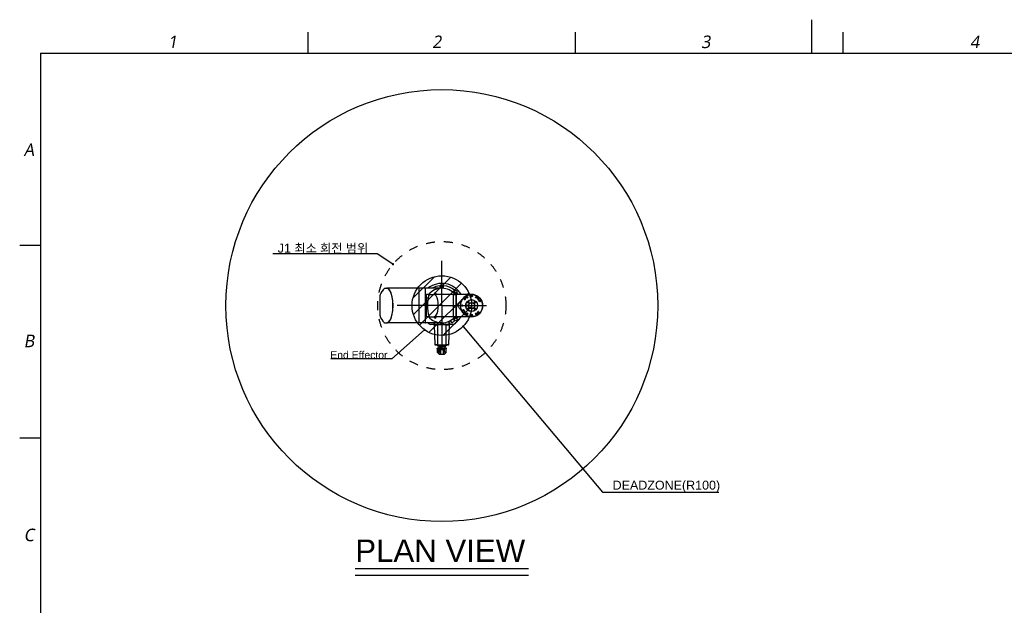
# Model space of a CAD drawing. Header units: millimetres. Extents: x 28 to 5852, y 59 to 4130.
# Tile 17 of 30: x 280 to 3586, y 2164 to 4130. Entities that reach past the tile are written whole.
import ezdxf

# ---------------------------------------------------------------- set-up
doc = ezdxf.new("R2010")
doc.units = ezdxf.units.MM
doc.linetypes.add('ACAD_ISO02W100', pattern=[15, 12, -3])
doc.linetypes.add('HIDDEN', pattern=[0.2, 0.1, -0.1])
for name, color, linetype in [('A1000201_SA_ACTUATOR_J12_ABL160', 7, 'Continuous'), ('A1000301_SA_ACTUATOR_J34_ABL157', 7, 'Continuous'), ('A1000401_SA_ACTUATOR_J56_ABL170', 7, 'Continuous'), ('A1000901_SA_STATOR_S#AF0_ABL179', 7, 'Continuous'), ('A1000901_SA_STATOR_S#AF1_ABL173', 7, 'Continuous'), ('A1000901_SA_STATOR_S_ABL183', 7, 'Continuous'), ('A1001001_SA_STATOR_M_ABL163', 7, 'Continuous'), ('A1001001_SA_STATOR_M_ABL168', 7, 'Continuous'), ('A1001201_SA_MOTOR_M_ABL162', 7, 'Continuous'), ('A1001201_SA_MOTOR_M_ABL167', 7, 'Continuous'), ('A1001301_SA_ACTUATOR_M_ABL161', 7, 'Continuous'), ('A1001301_SA_ACTUATOR_M_ABL166', 7, 'Continuous'), ('A1001601_SA_MOTOR_S#AF0_ABL178', 7, 'Continuous'), ('A1001601_SA_MOTOR_S#AF1_ABL172', 7, 'Continuous'), ('A1001601_SA_MOTOR_S_ABL182', 7, 'Continuous'), ('A1001801_SA_ACTUATOR_S#AF0_ABL177', 7, 'Continuous'), ('A1001801_SA_ACTUATOR_S#AF1_ABL171', 7, 'Continuous'), ('A1001801_SA_ACTUATOR_S_ABL181', 7, 'Continuous'), ('A1002501_SA_COVER_S_ABL185', 7, 'Continuous'), ('A1002601_SA-COVER-M_ABL158', 7, 'Continuous'), ('A1002601_SA-COVER-M_ABL444', 7, 'Continuous'), ('A1002601_SA-COVER-M_ABL446', 7, 'Continuous'), ('CABLE_CLAMP_PBL156', 7, 'Continuous'), ('M1000901_HOLDER_S_PBL174', 7, 'Continuous'), ('M1000901_HOLDER_S_PBL180', 7, 'Continuous'), ('M1000901_HOLDER_S_PBL184', 7, 'Continuous'), ('M1001201_HOLDER_M_PBL164', 7, 'Continuous'), ('M1001201_HOLDER_M_PBL169', 7, 'Continuous'), ('M1001701_FLANGE_PBL165', 7, 'Continuous'), ('M1001801_FLANGE_B_PBL191', 7, 'Continuous'), ('M1003501_TOP_FLANGE_PBL193', 7, 'Continuous'), ('M1003601_COVER_S_PBL186', 7, 'Continuous'), ('M1003701_COVER_M_PBL159', 7, 'Continuous'), ('M1003701_COVER_M_PBL445', 7, 'Continuous'), ('M1003701_COVER_M_PBL447', 7, 'Continuous'), ('M1003801_PIN_PBL189', 7, 'Continuous'), ('M1004501_PLATE_PBL190', 7, 'Continuous'), ('M1004601_COVER_J_PBL192', 7, 'Continuous'), ('M1004701_RING_S_PBL175', 7, 'Continuous'), ('M1004801_PARALLEL_PIN_PBL188', 7, 'Continuous'), ('M1004901_PARALLEL_PIN_PBL194', 7, 'Continuous'), ('P9140503_BOLT_PBL187', 7, 'Continuous'), ('P9140503_BOLT_PBL196', 7, 'Continuous'), ('P9140506_BOLT_PBL176', 7, 'Continuous'), ('P9140506_BOLT_PBL195', 7, 'Continuous'), ('SA_COVER_J_ABL155', 7, 'Continuous')]:
    doc.layers.add(name, color=color, linetype=linetype)
doc.styles.get("Standard").update_dxf_attribs({"font": 'arial.ttf'})
doc.styles.add('TEXTSTYLE_2', font='malgun.ttf')
doc.dimstyles.new('ISO-25', dxfattribs={"dimtxt": 2.5, "dimasz": 2.5, "dimexe": 1.25, "dimexo": 0.625, "dimtad": 1, "dimtxsty": 'Standard', "dimcen": 2.5, "dimadec": 0, "dimazin": 0, "dimtfac": 1, "dimtmove": 0, "dimatfit": 3, "dimfxl": 1, "dimarcsym": 0})

# ---------------------------------------------------------------- blocks, each defined once
blk = doc.blocks.new('CABLE_CLAMP_PBL156', base_point=(2263, 3003.9))
at = {"layer": 'CABLE_CLAMP_PBL156', "color": 7}
for p, q in [((2248.7, 3013.7), (2248.6, 3013.6)), ((2248.6, 3013.6), (2248.6, 3013.6)), ((2248.6, 3013.5), (2248.6, 3001.3)), ((2248.7, 3013.6), (2248.7, 3013.5)), ((2248.7, 3013.6), (2248.7, 3013.6)), ((2248.7, 3013.5), (2248.7, 3013.5)), ((2248.7, 3013.5), (2248.7, 3013.5)), ((2248.7, 3013.5), (2248.7, 3001.3)), ((2248.9, 3013.9), (2248.8, 3013.9)), ((2252.9, 3018.3), (2248.9, 3013.9)), ((2249.2, 3001.3), (2249.2, 3009.9)), ((2253.5, 3009.9), (2253.5, 3001.3)), ((2254.9, 3013.8), (2254.9, 3001.3)), ((2270.9, 3019.3), (2255.1, 3019.3)), ((2257.9, 3001.3), (2257.9, 3019.3)), ((2257.9, 3017.4), (2258, 3017.4)), ((2258, 3017.3), (2257.9, 3017.3)), ((2258, 3016.6), (2257.9, 3016.6)), ((2258, 3015.7), (2257.9, 3015.7)), ((2258, 3014.3), (2257.9, 3014.3)), ((2258, 3001.3), (2258, 3019.3)), ((2268, 3001.3), (2268, 3019.3)), ((2268, 3017.4), (2268.1, 3017.4)), ((2268.1, 3017.3), (2268, 3017.3)), ((2268.1, 3016.6), (2268, 3016.6)), ((2268.1, 3015.7), (2268, 3015.7)), ((2268.1, 3014.3), (2268, 3014.3)), ((2268.1, 3019.3), (2268.1, 3001.3)), ((2271.1, 3001.3), (2271.1, 3013.8)), ((2272.6, 3001.3), (2272.6, 3009.9)), ((2273.1, 3018.3), (2277.2, 3013.9)), ((2276.9, 3009.9), (2276.9, 3001.3)), ((2277.2, 3013.9), (2277.2, 3013.9)), ((2277.2, 3013.9), (2277.2, 3013.9)), ((2277.3, 3013.8), (2277.2, 3013.9)), ((2277.4, 3013.7), (2277.3, 3013.8)), ((2277.4, 3013.6), (2277.4, 3013.7)), ((2277.5, 3013.6), (2277.4, 3013.6)), ((2277.4, 3013.6), (2277.4, 3013.6)), ((2277.4, 3001.3), (2277.4, 3013.5)), ((2277.5, 3013.5), (2277.5, 3001.3)), ((2247.5, 3001.1), (2247.5, 3000.4)), ((2248.5, 2998.9), (2247.6, 3000.3)), ((2247.7, 3001.3), (2257.8, 3001.3)), ((2248.6, 2998.8), (2277.4, 2998.8)), ((2249.5, 2988.5), (2249.5, 2992.6)), ((2263, 2992.8), (2249.7, 2992.8)), ((2253.4, 2998.5), (2252.7, 2998.2)), ((2252.7, 2997.7), (2252.7, 2998.1)), ((2253.4, 2997), (2252.7, 2996.7)), ((2252.7, 2996.2), (2252.7, 2996.6)), ((2253.4, 2995.5), (2252.7, 2995.2)), ((2252.7, 2994.7), (2252.7, 2995.1)), ((2253.4, 2998.6), (2253.4, 2998.8)), ((2253.4, 2998.5), (2253.4, 2998.5)), ((2253.4, 2997.1), (2253.4, 2997.5)), ((2253.4, 2997.5), (2253.4, 2997.5)), ((2253.4, 2995.6), (2253.4, 2996)), ((2253.4, 2996), (2253.4, 2996)), ((2253.4, 2993.3), (2253.4, 2994.5)), ((2253.4, 2994.5), (2253.4, 2994.5)), ((2254, 2999.3), (2254, 3001.1)), ((2257.7, 3001.3), (2257.7, 2999.3)), ((2257.9, 3001.3), (2258, 3001.3)), ((2263, 2988.5), (2263, 2998.8)), ((2263, 2998), (2263, 2998)), ((2263, 2996.5), (2263, 2996.5)), ((2263, 2995), (2263, 2995)), ((2263, 2988.5), (2263, 2992.7)), ((2263, 2992.7), (2263.1, 2992.7)), ((2263.1, 2992.7), (2263.1, 2998.8)), ((2263.1, 2998), (2266, 2998.1)), ((2263.1, 2996.5), (2265.7, 2996.6)), ((2263.1, 2995), (2265.7, 2995.1)), ((2263.1, 2992.8), (2276.3, 2992.8)), ((2264, 2988.5), (2264, 2992.8)), ((2265.7, 2996.6), (2266.5, 2996.6)), ((2265.7, 2995.1), (2266.5, 2995.1)), ((2266, 2998.1), (2267.5, 2998.1)), ((2266.5, 2996.6), (2267.5, 2996.6)), ((2266.5, 2995.1), (2267.5, 2995.1)), ((2267.5, 2998.1), (2268.3, 2998.1)), ((2267.5, 2996.6), (2268.3, 2996.6)), ((2267.5, 2995.1), (2268.3, 2995.1)), ((2268.1, 3001.3), (2268, 3001.3)), ((2268.3, 2999.3), (2268.3, 3001.3)), ((2268.3, 3001.3), (2278.3, 3001.3)), ((2268.3, 2998.1), (2269.1, 2998.1)), ((2268.3, 2996.6), (2269.1, 2996.6)), ((2268.3, 2995.1), (2269.1, 2995.1)), ((2269.1, 2998.1), (2269.8, 2998.2)), ((2269.1, 2996.6), (2269.8, 2996.7)), ((2269.1, 2995.1), (2269.8, 2995.2)), ((2269.8, 2998.2), (2270.4, 2998.2)), ((2269.8, 2996.7), (2270.4, 2996.7)), ((2269.8, 2995.2), (2270.4, 2995.2)), ((2270.4, 2998.2), (2270.9, 2998.2)), ((2270.4, 2996.7), (2270.9, 2996.7)), ((2270.4, 2995.2), (2270.9, 2995.2)), ((2270.9, 2998.2), (2271.4, 2998.2)), ((2270.9, 2996.7), (2271.4, 2996.7)), ((2270.9, 2995.2), (2271.4, 2995.2)), ((2271.4, 2998.2), (2271.8, 2998.2)), ((2271.4, 2996.7), (2271.8, 2996.7)), ((2271.4, 2995.2), (2271.8, 2995.2)), ((2271.8, 2998.2), (2272.1, 2998.3)), ((2271.8, 2996.7), (2272.1, 2996.8)), ((2271.8, 2995.2), (2272.1, 2995.3)), ((2272.1, 3001.1), (2272.1, 2999.3)), ((2272.1, 2998.3), (2272.4, 2998.3)), ((2272.1, 2996.8), (2272.4, 2996.8)), ((2272.1, 2995.3), (2272.4, 2995.3)), ((2272.3, 2994.5), (2272.3, 2994.5)), ((2272.4, 2994.4), (2272.4, 2994.4)), ((2272.5, 2993.9), (2273.3, 2993.9)), ((2272.6, 2998.3), (2272.6, 2998.3)), ((2272.6, 2997.9), (2272.6, 2998.3)), ((2272.6, 2996.8), (2272.6, 2996.8)), ((2272.6, 2996.4), (2272.6, 2996.8)), ((2272.6, 2995.3), (2272.6, 2995.3)), ((2272.6, 2994.9), (2272.6, 2995.3)), ((2272.6, 2994.9), (2272.6, 2994.9)), ((2272.6, 2994.8), (2272.6, 2994.9)), ((2272.7, 2994.8), (2272.6, 2994.8)), ((2272.6, 2993.3), (2272.6, 2993.8)), ((2273.3, 2997.5), (2272.7, 2997.8)), ((2273.3, 2996), (2272.7, 2996.3)), ((2273.3, 2994.4), (2272.7, 2994.8)), ((2273.3, 2994.5), (2272.7, 2994.8)), ((2272.7, 2994.8), (2272.7, 2994.8)), ((2273.4, 2994.4), (2273.3, 2994.5)), ((2273.3, 2993.9), (2273.3, 2993.9)), ((2273.4, 2998.5), (2273.4, 2998.8)), ((2273.4, 2997), (2273.4, 2997.4)), ((2273.4, 2995.5), (2273.4, 2995.9)), ((2273.4, 2994.4), (2273.4, 2994)), ((2273.4, 2994.4), (2273.4, 2994.4)), ((2273.4, 2994.4), (2273.4, 2994.4)), ((2276.5, 2988.5), (2276.5, 2992.6)), ((2276.5, 2992.6), (2276.5, 2988.5)), ((2277.6, 2998.9), (2278.5, 3000.3)), ((2278.5, 3001.1), (2278.5, 3000.4))]:
    blk.add_line(p, q, dxfattribs=at)
for points in [[(2248.6, 3013.6), (2248.6, 3013.6), (2248.6, 3013.6), (2248.6, 3013.6)], [(2248.6, 3013.6), (2248.6, 3013.5), (2248.6, 3013.5)], [(2248.6, 3013.5), (2248.6, 3013.5), (2248.6, 3013.5), (2248.6, 3013.5)], [(2248.8, 3013.9), (2248.8, 3013.8), (2248.7, 3013.7)], [(2248.9, 3013.9), (2248.9, 3013.8), (2248.8, 3013.7), (2248.7, 3013.6)], [(2277.3, 3013.6), (2277.3, 3013.7), (2277.2, 3013.8), (2277.2, 3013.9)], [(2277.4, 3013.6), (2277.4, 3013.6), (2277.4, 3013.6), (2277.3, 3013.6), (2277.3, 3013.6)], [(2277.4, 3013.5), (2277.4, 3013.5), (2277.4, 3013.6), (2277.4, 3013.6)], [(2277.5, 3013.5), (2277.5, 3013.5), (2277.5, 3013.5), (2277.5, 3013.6), (2277.5, 3013.6)], [(2277.5, 3013.6), (2277.5, 3013.6), (2277.5, 3013.6)], [(2252.7, 2998.2), (2252.7, 2998.2), (2252.7, 2998.2), (2252.7, 2998.1)], [(2252.7, 2996.7), (2252.7, 2996.7), (2252.7, 2996.7), (2252.7, 2996.6)], [(2252.7, 2995.2), (2252.7, 2995.2), (2252.7, 2995.2), (2252.7, 2995.1)], [(2253.4, 2998.6), (2253.4, 2998.6), (2253.4, 2998.6), (2253.4, 2998.5)], [(2253.4, 2997.6), (2253.4, 2997.6), (2253.4, 2997.6), (2253.4, 2997.6), (2253.4, 2997.5)], [(2253.4, 2997.1), (2253.4, 2997.1), (2253.4, 2997.1), (2253.4, 2997)], [(2253.4, 2996.1), (2253.4, 2996.1), (2253.4, 2996.1), (2253.4, 2996.1), (2253.4, 2996)], [(2253.4, 2995.6), (2253.4, 2995.6), (2253.4, 2995.6), (2253.4, 2995.5)], [(2253.4, 2994.6), (2253.4, 2994.6), (2253.4, 2994.6), (2253.4, 2994.6), (2253.4, 2994.5)], [(2272.4, 2998.3), (2272.6, 2998.3), (2272.7, 2998.3)], [(2272.4, 2996.8), (2272.6, 2996.8), (2272.7, 2996.8)], [(2272.4, 2995.3), (2272.6, 2995.3), (2272.7, 2995.3)], [(2272.7, 2997.8), (2272.7, 2997.8), (2272.6, 2997.8), (2272.6, 2997.9)], [(2272.7, 2996.3), (2272.7, 2996.3), (2272.6, 2996.3), (2272.6, 2996.4)], [(2272.7, 2998.3), (2272.8, 2998.3), (2272.9, 2998.3), (2272.9, 2998.3), (2273, 2998.3), (2273.1, 2998.3), (2273.1, 2998.3), (2273.2, 2998.3), (2273.2, 2998.3), (2273.3, 2998.3), (2273.3, 2998.4), (2273.3, 2998.4), (2273.3, 2998.4), (2273.4, 2998.4), (2273.4, 2998.5)], [(2272.7, 2996.8), (2272.8, 2996.8), (2272.9, 2996.8), (2272.9, 2996.8), (2273, 2996.8), (2273.1, 2996.8), (2273.1, 2996.8), (2273.2, 2996.8), (2273.2, 2996.8), (2273.3, 2996.8), (2273.3, 2996.9), (2273.3, 2996.9), (2273.3, 2996.9), (2273.4, 2996.9), (2273.4, 2997)], [(2272.7, 2995.3), (2272.8, 2995.3), (2272.9, 2995.3), (2272.9, 2995.3), (2273, 2995.3), (2273.1, 2995.3), (2273.1, 2995.3), (2273.2, 2995.3), (2273.2, 2995.3), (2273.3, 2995.3), (2273.3, 2995.4), (2273.3, 2995.4), (2273.3, 2995.4), (2273.4, 2995.4), (2273.4, 2995.5)], [(2273.4, 2997.4), (2273.4, 2997.4), (2273.4, 2997.4), (2273.3, 2997.5)], [(2273.4, 2995.9), (2273.4, 2995.9), (2273.4, 2995.9), (2273.3, 2996)]]:
    blk.add_lwpolyline(points, dxfattribs=at)
for centre, radius, start, end in [((2255.1, 3016.3), 3, 90.0025, 137.3812), ((2270.9, 3016.3), 3, 42.6188, 89.9975), ((2247.7, 3001.1), 0.2, 90, 180), ((2247.7, 3000.4), 0.2, 180, 213.6901), ((2248.6, 2999), 0.2, 213.6901, 269.9694), ((2249.7, 2992.6), 0.2, 90, 180), ((2252.9, 2993.3), 0.5, 270.0055, 360), ((2254.2, 2999.9), 1.04, 245.1609, 257.7576), ((2254.2, 2999.3), 0.523, 265.6784, 269.9966), ((2271.9, 2999.3), 0.522, 269.993, 274.3241), ((2271.8, 2999.9), 1.04, 282.2348, 294.822), ((2272.7, 2994.9), 0.101, 180.1215, 197.5542), ((2272.7, 2993.8), 0.1, 89.8684, 180), ((2273.1, 2993.3), 0.5, 180, 269.9945), ((2272.7, 2994.9), 0.101, 220.9606, 233.268), ((2272.7, 2994.9), 0.0996, 233.2361, 241.7836), ((2273.3, 2994.4), 0.1, 0, 61.8141), ((2273.3, 2994), 0.1, 277.7525, 360), ((2276.3, 2992.6), 0.2, 0, 90), ((2277.4, 2999), 0.2, 270, 326.3098), ((2278.3, 3001.1), 0.2, 0, 90), ((2278.3, 3000.4), 0.2, 326.3099, 360)]:
    blk.add_arc(centre, radius, start, end, dxfattribs=at)
for points, knots in [([(2251.3, 3013.6), (2251.1, 3013.6), (2250.5, 3013.4), (2249.8, 3012.6), (2249.3, 3011.4), (2249.2, 3010.4), (2249.2, 3009.9)], [0, 0, 0, 0, 0.17492, 0.39164, 0.671194, 1, 1, 1, 1]), ([(2253.5, 3009.9), (2253.5, 3010.4), (2253.4, 3011.4), (2252.9, 3012.6), (2252.2, 3013.4), (2251.6, 3013.6), (2251.3, 3013.6)], [0, 0, 0, 0, 0.328827, 0.608341, 0.82507, 1, 1, 1, 1]), ([(2274.7, 3013.6), (2274.5, 3013.6), (2273.8, 3013.4), (2273.2, 3012.6), (2272.7, 3011.4), (2272.6, 3010.4), (2272.6, 3009.9)], [0, 0, 0, 0, 0.174918, 0.391653, 0.671208, 1, 1, 1, 1]), ([(2276.9, 3009.9), (2276.9, 3010.4), (2276.8, 3011.4), (2276.3, 3012.6), (2275.6, 3013.4), (2275, 3013.6), (2274.7, 3013.6)], [0, 0, 0, 0, 0.328813, 0.608327, 0.825072, 1, 1, 1, 1]), ([(2254, 3001.1), (2254, 3001.2), (2253.9, 3001.3), (2253.8, 3001.3), (2253.7, 3001.3)], [0, 0, 0, 0, 0.531411, 1, 1, 1, 1]), ([(2254, 2999.3), (2254, 2999.2), (2254.1, 2999.1), (2254.3, 2998.9), (2254.6, 2998.8), (2254.7, 2998.8), (2254.8, 2998.8)], [0, 0, 0, 0, 0.246656, 0.497047, 0.748393, 1, 1, 1, 1]), ([(2257.7, 2999.3), (2257.7, 2999.3), (2257.7, 2999.1), (2257.8, 2999), (2257.8, 2998.9), (2257.8, 2998.8), (2257.8, 2998.8)], [0, 0, 0, 0, 0.370717, 0.684991, 0.899662, 1, 1, 1, 1]), ([(2263, 2998), (2262.8, 2998), (2261.9, 2998), (2261, 2997.9), (2260.4, 2997.9)], [0, 0, 0, 0, 0.25261, 1, 1, 1, 1]), ([(2263, 2996.5), (2262.8, 2996.5), (2261.9, 2996.5), (2261, 2996.4), (2260.4, 2996.4)], [0, 0, 0, 0, 0.25261, 1, 1, 1, 1]), ([(2263, 2995), (2262.8, 2995), (2261.9, 2995), (2261, 2994.9), (2260.4, 2994.9)], [0, 0, 0, 0, 0.25261, 1, 1, 1, 1]), ([(2268.3, 2999.3), (2268.3, 2999.3), (2268.3, 2999.1), (2268.3, 2999), (2268.3, 2998.9), (2268.2, 2998.8), (2268.2, 2998.8)], [0, 0, 0, 0, 0.370577, 0.684932, 0.899356, 1, 1, 1, 1]), ([(2272.1, 2999.3), (2272.1, 2999.2), (2272, 2999.1), (2271.8, 2998.9), (2271.5, 2998.8), (2271.3, 2998.8), (2271.3, 2998.8)], [0, 0, 0, 0, 0.246656, 0.497046, 0.748394, 1, 1, 1, 1]), ([(2272.3, 3001.3), (2272.3, 3001.3), (2272.2, 3001.3), (2272.1, 3001.2), (2272.1, 3001.1)], [0, 0, 0, 0, 0.468588, 1, 1, 1, 1])]:
    blk.add_open_spline(points, degree=3, knots=knots, dxfattribs=at)
for points in [[(2254, 2998.8), (2254.1, 2998.8), (2254.1, 2998.8), (2254.1, 2998.8)], [(2271.9, 2998.8), (2272, 2998.8), (2272, 2998.8), (2272, 2998.8)], [(2272.6, 2994.8), (2272.6, 2994.8), (2272.7, 2994.8), (2272.7, 2994.8)]]:
    blk.add_open_spline(points, degree=3, dxfattribs=at)
blk = doc.blocks.new('M1004501_PLATE_PBL190', base_point=(2263, 2917.2))
at = {"layer": 'M1004501_PLATE_PBL190', "color": 7}
for p, q in [((2237.7, 2912.8), (2237.7, 2920)), ((2238.5, 2912.8), (2237.7, 2912.8)), ((2238.5, 2920), (2238.5, 2920.8)), ((2238.5, 2920.8), (2247.8, 2920.8)), ((2244.8, 2920.8), (2244.8, 2921.3)), ((2245.6, 2920.8), (2245.6, 2921.3)), ((2247.8, 2920), (2247.8, 2920.8)), ((2278.2, 2920), (2278.2, 2920.8)), ((2278.2, 2920.8), (2287.5, 2920.8)), ((2280.5, 2921.3), (2280.5, 2920.8)), ((2281.3, 2920.8), (2281.3, 2921.3)), ((2287.5, 2920), (2287.5, 2920.8)), ((2288.3, 2920), (2288.3, 2914))]:
    blk.add_line(p, q, dxfattribs=at)
for centre, start, end in [((2238.5, 2920), 90, 180), ((2244, 2921.6), 270, 337.8064), ((2282.1, 2921.6), 202.1936, 270), ((2287.5, 2920), 0, 90)]:
    blk.add_arc(centre, 0.8, start, end, dxfattribs=at)
blk = doc.blocks.new('M1004601_COVER_J_PBL192', base_point=(2263, 2954.5))
at = {"layer": 'M1004601_COVER_J_PBL192', "color": 7}
for p, q in [((2240, 2986.5), (2237.7, 2921.3)), ((2240, 2987.5), (2240, 2986.5)), ((2247.3, 2986.5), (2240, 2986.5)), ((2241, 2988.5), (2285, 2988.5)), ((2248, 2986.5), (2247.3, 2986.5)), ((2248, 2987.5), (2248, 2920.5)), ((2278, 2920.5), (2278, 2987.5)), ((2286, 2986.5), (2278, 2986.5)), ((2286, 2986.5), (2286, 2987.5)), ((2288.3, 2921.3), (2286, 2986.5)), ((2237.7, 2921.3), (2248, 2921.3)), ((2248, 2920.5), (2278, 2920.5)), ((2278, 2921.3), (2288.3, 2921.3))]:
    blk.add_line(p, q, dxfattribs=at)
for centre, start, end in [((2241, 2987.5), 90, 180), ((2249, 2987.5), 90, 180), ((2277, 2987.5), 0, 90), ((2285, 2987.5), 0, 90)]:
    blk.add_arc(centre, 1, start, end, dxfattribs=at)
blk = doc.blocks.new('SA_COVER_J_ABL155', base_point=(2263, 2966.1))
at = {"layer": 'CABLE_CLAMP_PBL156'}
blk.add_blockref('CABLE_CLAMP_PBL156', (2263, 3003.9), dxfattribs=at)
at = {"layer": 'M1004501_PLATE_PBL190'}
blk.add_blockref('M1004501_PLATE_PBL190', (2263, 2917.2), dxfattribs=at)
at = {"layer": 'M1004601_COVER_J_PBL192'}
blk.add_blockref('M1004601_COVER_J_PBL192', (2263, 2954.5), dxfattribs=at)
blk = doc.blocks.new('M1003701_COVER_M_PBL159', base_point=(2459.3, 2856))
at = {"layer": 'M1003701_COVER_M_PBL159', "color": 7}
for p, q in [((2453.5, 2914), (2448.1, 2914)), ((2470.5, 2890.9), (2470.5, 2821.1)), ((2470, 2819), (2470, 2819)), ((2453.5, 2798), (2448.1, 2798))]:
    blk.add_line(p, q, dxfattribs=at)
for centre, radius, start, end in [((2453.5, 2909), 5, 41.4908, 90), ((2393.5, 2856), 85, 25.8428, 41.4916), ((2465.5, 2890.9), 5, 0, 25.8419), ((2393.5, 2856), 85, 318.5099, 334.159), ((2393.5, 2856), 85, 318.5095, 330.4024), ((2465.5, 2821.1), 5, 334.1581, 360), ((2465.5, 2821.1), 5, 347.2141, 359.9994), ((2453.5, 2803), 5, 270, 318.5092)]:
    blk.add_arc(centre, radius, start, end, dxfattribs=at)
blk.add_ellipse((2448.1, 2856), major_axis=(0, 58), ratio=0.362931, start_param=-0.000035, end_param=3.141558, dxfattribs=at)
blk = doc.blocks.new('A1002601_SA-COVER-M_ABL158', base_point=(2459.3, 2856))
at = {"layer": 'M1003701_COVER_M_PBL159'}
blk.add_blockref('M1003701_COVER_M_PBL159', (2459.3, 2856), dxfattribs=at)
blk = doc.blocks.new('M1001701_FLANGE_PBL165', base_point=(2325.9, 2856))
at = {"layer": 'M1001701_FLANGE_PBL165', "color": 7}
for p, q in [((2317.3, 2912), (2317.3, 2800)), ((2319.3, 2914), (2339.4, 2914)), ((2339.4, 2914), (2339.4, 2798)), ((2319.3, 2798), (2339.4, 2798))]:
    blk.add_line(p, q, dxfattribs=at)
for centre, radius, start, end in [((2319.3, 2912), 2, 90, 180), ((2314.8, 2894), 2.5, 270, 360), ((2314.8, 2818), 2.5, 0, 90), ((2319.3, 2800), 2, 180, 270)]:
    blk.add_arc(centre, radius, start, end, dxfattribs=at)
blk = doc.blocks.new('M1001201_HOLDER_M_PBL169', base_point=(2393.9, 2856))
at = {"layer": 'M1001201_HOLDER_M_PBL169', "color": 7}
for p, q in [((2339.8, 2914), (2447.9, 2914)), ((2339.8, 2798), (2339.8, 2914)), ((2339.8, 2798), (2398, 2798)), ((2398, 2798), (2447.9, 2798))]:
    blk.add_line(p, q, dxfattribs=at)
for centre, start, end in [((2447.9, 2906.3), 89.4194, 90.0002), ((2447.9, 2805.7), 269.9998, 270.558)]:
    blk.add_arc(centre, 7.67, start, end, dxfattribs=at)
blk.add_open_spline([(2447.9, 2914), (2447.3, 2914), (2445.9, 2913.8), (2443.8, 2913), (2441.9, 2911.7), (2439.2, 2909), (2436, 2904.4), (2432.9, 2897.3), (2430.3, 2888.6), (2428.3, 2878.5), (2427.1, 2867.5), (2426.7, 2856), (2427.1, 2844.5), (2428.3, 2833.5), (2430.3, 2823.4), (2432.9, 2814.7), (2436, 2807.7), (2439.2, 2803), (2441.9, 2800.4), (2443.8, 2799), (2445.9, 2798.2), (2447.3, 2798), (2447.9, 2798)], degree=3, knots=[0, 0, 0, 0, 0.01545, 0.031791, 0.049769, 0.069918, 0.117874, 0.176889, 0.24655, 0.325357, 0.410891, 0.5, 0.589109, 0.674643, 0.75345, 0.823111, 0.882126, 0.930082, 0.950231, 0.968209, 0.98455, 1, 1, 1, 1], dxfattribs=at)
blk = doc.blocks.new('A1001001_SA_STATOR_M_ABL168', base_point=(2393.9, 2856))
at = {"layer": 'M1001201_HOLDER_M_PBL169'}
blk.add_blockref('M1001201_HOLDER_M_PBL169', (2393.9, 2856), dxfattribs=at)
blk = doc.blocks.new('A1001201_SA_MOTOR_M_ABL167', base_point=(2393.9, 2856))
at = {"layer": 'A1001001_SA_STATOR_M_ABL168'}
blk.add_blockref('A1001001_SA_STATOR_M_ABL168', (2393.9, 2856), dxfattribs=at)
blk = doc.blocks.new('A1001301_SA_ACTUATOR_M_ABL166', base_point=(2393.9, 2856))
at = {"layer": 'A1001201_SA_MOTOR_M_ABL167'}
blk.add_blockref('A1001201_SA_MOTOR_M_ABL167', (2393.9, 2856), dxfattribs=at)
blk = doc.blocks.new('M1000901_HOLDER_S_PBL184', base_point=(2309.5, 2856))
at = {"layer": 'M1000901_HOLDER_S_PBL184', "color": 7}
for p, q in [((2304.1, 2893.5), (2314.8, 2893.5)), ((2314.8, 2893.5), (2314.8, 2818.5)), ((2304.1, 2818.5), (2314.8, 2818.5))]:
    blk.add_line(p, q, dxfattribs=at)
blk = doc.blocks.new('A1000901_SA_STATOR_S_ABL183', base_point=(2309.5, 2856))
at = {"layer": 'M1000901_HOLDER_S_PBL184'}
blk.add_blockref('M1000901_HOLDER_S_PBL184', (2309.5, 2856), dxfattribs=at)
blk = doc.blocks.new('A1001601_SA_MOTOR_S_ABL182', base_point=(2309.5, 2856))
at = {"layer": 'A1000901_SA_STATOR_S_ABL183'}
blk.add_blockref('A1000901_SA_STATOR_S_ABL183', (2309.5, 2856), dxfattribs=at)
blk = doc.blocks.new('A1001801_SA_ACTUATOR_S_ABL181', base_point=(2309.5, 2856))
at = {"layer": 'A1001601_SA_MOTOR_S_ABL182'}
blk.add_blockref('A1001601_SA_MOTOR_S_ABL182', (2309.5, 2856), dxfattribs=at)
blk = doc.blocks.new('A1000301_SA_ACTUATOR_J34_ABL157', base_point=(2376, 2856))
at = {"layer": 'A1001301_SA_ACTUATOR_M_ABL166'}
blk.add_blockref('A1001301_SA_ACTUATOR_M_ABL166', (2393.9, 2856), dxfattribs=at)
at = {"layer": 'A1001801_SA_ACTUATOR_S_ABL181'}
blk.add_blockref('A1001801_SA_ACTUATOR_S_ABL181', (2309.5, 2856), dxfattribs=at)
at = {"layer": 'A1002601_SA-COVER-M_ABL158'}
blk.add_blockref('A1002601_SA-COVER-M_ABL158', (2459.3, 2856), dxfattribs=at)
at = {"layer": 'M1001701_FLANGE_PBL165'}
blk.add_blockref('M1001701_FLANGE_PBL165', (2325.9, 2856), dxfattribs=at)
blk = doc.blocks.new('M1001201_HOLDER_M_PBL164', base_point=(2267.9, 2856))
at = {"layer": 'M1001201_HOLDER_M_PBL164', "color": 7}
for p, q in [((2263.2, 2914), (2319.3, 2914)), ((2263, 2798), (2319.3, 2798))]:
    blk.add_line(p, q, dxfattribs=at)
for start, end in [(40.3336, 44.9236), (213.7353, 214.4134), (219.6748, 319.6664)]:
    blk.add_arc((2263, 2856), 58, start, end, dxfattribs=at)
blk = doc.blocks.new('A1001001_SA_STATOR_M_ABL163', base_point=(2267.9, 2856))
at = {"layer": 'M1001201_HOLDER_M_PBL164'}
blk.add_blockref('M1001201_HOLDER_M_PBL164', (2267.9, 2856), dxfattribs=at)
blk = doc.blocks.new('A1001201_SA_MOTOR_M_ABL162', base_point=(2267.9, 2856))
at = {"layer": 'A1001001_SA_STATOR_M_ABL163'}
blk.add_blockref('A1001001_SA_STATOR_M_ABL163', (2267.9, 2856), dxfattribs=at)
blk = doc.blocks.new('A1001301_SA_ACTUATOR_M_ABL161', base_point=(2267.9, 2856))
at = {"layer": 'A1001201_SA_MOTOR_M_ABL162'}
blk.add_blockref('A1001201_SA_MOTOR_M_ABL162', (2267.9, 2856), dxfattribs=at)
blk = doc.blocks.new('P9140506_BOLT_PBL176', base_point=(2285.5, 2817.2))
at = {"layer": 'P9140506_BOLT_PBL176', "color": 7}
for p, q in [((2284.1, 2817.1), (2284.8, 2818.3)), ((2284.8, 2815.8), (2284.1, 2817.1)), ((2284.8, 2818.3), (2286.3, 2818.3)), ((2286.3, 2815.8), (2284.8, 2815.8)), ((2286.3, 2818.3), (2287, 2817.1)), ((2287, 2817.1), (2286.3, 2815.8))]:
    blk.add_line(p, q, dxfattribs=at)
blk.add_circle((2285.5, 2817.1), 1.25, dxfattribs=at)
for radius, start, end in [(2.75, 147.7801, 32.2199), (2.58, 145.287, 34.7098)]:
    blk.add_arc((2285.5, 2817.1), radius, start, end, dxfattribs=at)
blk = doc.blocks.new('M1001801_FLANGE_B_PBL191', base_point=(2268.1, 2852.8))
at = {"layer": 'M1001801_FLANGE_B_PBL191', "color": 7}
for p, q in [((2224.9, 2920), (2237.7, 2920)), ((2229.6, 2914), (2234, 2906.2)), ((2238.5, 2920), (2238.5, 2909.8)), ((2238.5, 2920), (2287.5, 2920)), ((2287.5, 2920), (2287.5, 2914)), ((2288.3, 2920), (2301.2, 2920)), ((2211.6, 2897.5), (2211.1, 2898.1)), ((2221.5, 2804.6), (2220.9, 2804)), ((2256, 2790.3), (2256.1, 2789.5))]:
    blk.add_line(p, q, dxfattribs=at)
for centre in [(2216.4, 2902.7), (2216.4, 2809.3), (2263, 2790)]:
    blk.add_circle(centre, 4.5, dxfattribs=at)
for centre, radius, start, end in [((2263, 2856), 74.5, 120.7888, 149.7425), ((2263, 2856), 66.9, 120, 129.0116), ((2236.5, 2909.8), 2, 308.3768, 360), ((2263, 2856), 74.5, 51.2026, 59.2112), ((2263, 2856), 66.9, 140.9884, 145.9017), ((2216.4, 2902.7), 7, 227.3297, 49.3827), ((2263, 2856), 74.5, 210.2457, 308.8126), ((2263, 2856), 66.9, 214.0983, 219.0116), ((2216.4, 2809.3), 7, 317.3297, 139.3827), ((2263, 2856), 66.9, 230.9884, 264.0116), ((2263, 2790), 7, 355.6173, 177.6442), ((2263, 2856), 66.9, 275.9884, 299.8723)]:
    blk.add_arc(centre, radius, start, end, dxfattribs=at)
blk = doc.blocks.new('P9140506_BOLT_PBL195', base_point=(2285.5, 2894.9))
at = {"layer": 'P9140506_BOLT_PBL195', "color": 7}
for p, q in [((2284.1, 2895), (2284.8, 2896.2)), ((2284.8, 2893.7), (2284.1, 2895)), ((2284.8, 2896.2), (2286.3, 2896.2)), ((2286.3, 2893.7), (2284.8, 2893.7)), ((2286.3, 2896.2), (2287, 2895)), ((2287, 2895), (2286.3, 2893.7))]:
    blk.add_line(p, q, dxfattribs=at)
blk.add_circle((2285.5, 2895), 1.25, dxfattribs=at)
for radius, start, end in [(2.75, 327.522, 212.478), (2.58, 324.9804, 215.0164)]:
    blk.add_arc((2285.5, 2895), radius, start, end, dxfattribs=at)
blk = doc.blocks.new('M1003701_COVER_M_PBL445', base_point=(2263, 2856))
at = {"layer": 'M1003701_COVER_M_PBL445', "color": 7}
for centre, radius, start, end in [((2263, 2856), 58, 40.2866, 140.2788), ((2263, 2856), 58, 145.5286, 146.2393), ((2285.5, 2895), 3, 330.5152, 209.4859), ((2263, 2856), 58, 213.8032, 214.5096), ((2263, 2856), 58, 219.7296, 319.7053), ((2285.5, 2817.1), 3, 150.7414, 29.2574)]:
    blk.add_arc(centre, radius, start, end, dxfattribs=at)
blk = doc.blocks.new('A1002601_SA-COVER-M_ABL444', base_point=(2263, 2856))
at = {"layer": 'M1003701_COVER_M_PBL445'}
blk.add_blockref('M1003701_COVER_M_PBL445', (2263, 2856), dxfattribs=at)
blk = doc.blocks.new('M1003701_COVER_M_PBL447', base_point=(2462, 2902.5))
at = {"layer": 'M1003701_COVER_M_PBL447', "color": 7}
for centre, radius, start, end in [((2453.5, 2909), 5, 41.4908, 90), ((2393.5, 2856), 85, 29.5962, 41.4905), ((2465.5, 2890.9), 5, 0.0006, 12.7606)]:
    blk.add_arc(centre, radius, start, end, dxfattribs=at)
blk = doc.blocks.new('A1002601_SA-COVER-M_ABL446', base_point=(2462, 2902.5))
at = {"layer": 'M1003701_COVER_M_PBL447'}
blk.add_blockref('M1003701_COVER_M_PBL447', (2462, 2902.5), dxfattribs=at)
blk = doc.blocks.new('A1000201_SA_ACTUATOR_J12_ABL160', base_point=(2334.6, 2852.8))
at = {"layer": 'A1001301_SA_ACTUATOR_M_ABL161'}
blk.add_blockref('A1001301_SA_ACTUATOR_M_ABL161', (2267.9, 2856), dxfattribs=at)
at = {"layer": 'A1002601_SA-COVER-M_ABL444'}
blk.add_blockref('A1002601_SA-COVER-M_ABL444', (2263, 2856), dxfattribs=at)
at = {"layer": 'A1002601_SA-COVER-M_ABL446'}
blk.add_blockref('A1002601_SA-COVER-M_ABL446', (2462, 2902.5), dxfattribs=at)
at = {"layer": 'M1001801_FLANGE_B_PBL191'}
blk.add_blockref('M1001801_FLANGE_B_PBL191', (2268.1, 2852.8), dxfattribs=at)
at = {"layer": 'P9140506_BOLT_PBL176'}
blk.add_blockref('P9140506_BOLT_PBL176', (2285.5, 2817.2), dxfattribs=at)
at = {"layer": 'P9140506_BOLT_PBL195'}
blk.add_blockref('P9140506_BOLT_PBL195', (2285.5, 2894.9), dxfattribs=at)
blk = doc.blocks.new('M1000901_HOLDER_S_PBL174', base_point=(2170.2, 2856))
at = {"layer": 'M1000901_HOLDER_S_PBL174', "color": 7}
for p, q in [((2163, 2893.5), (2214.8, 2893.5)), ((2214.8, 2893.5), (2214.8, 2818.5)), ((2163, 2818.5), (2214.8, 2818.5))]:
    blk.add_line(p, q, dxfattribs=at)
for centre in [(2140.4, 2878.6), (2163, 2888), (2185.7, 2878.6), (2195, 2856), (2140.4, 2833.4), (2163, 2824), (2185.7, 2833.4)]:
    blk.add_circle(centre, 1.25, dxfattribs=at)
for radius, start, end in [(37.5, 37.6667, 322.3333), (30.5, 118.8355, 120.9847), (30.5, 59.0013, 61.1093), (30.5, 28.8355, 30.9847), (34.4, 358.7683, 1.2317), (30.5, 208.8355, 210.9847), (30.5, 239.0013, 241.1093), (30.5, 298.8355, 300.9847)]:
    blk.add_arc((2163, 2856), radius, start, end, dxfattribs=at)
at = {"layer": 'M1000901_HOLDER_S_PBL174', "color": 134}
for centre in [(2140.4, 2878.6), (2163, 2888), (2185.7, 2878.6), (2195, 2856), (2140.4, 2833.4), (2163, 2824), (2185.7, 2833.4)]:
    blk.add_arc(centre, 1.5, 255, 195, dxfattribs=at)
at = {"layer": 'M1000901_HOLDER_S_PBL174', "color": 7}
for points, knots in [([(2192.7, 2878.9), (2194.2, 2877.1), (2196.5, 2874.3), (2199.6, 2870.8), (2201.9, 2868.1), (2204.2, 2865.3), (2206.3, 2862.5), (2208.2, 2859.5), (2209.1, 2857.2), (2209.1, 2856)], [0, 0, 0, 0, 0.250267, 0.375414, 0.500559, 0.625701, 0.750832, 0.875914, 1, 1, 1, 1]), ([(2209.1, 2856), (2209.1, 2854.8), (2208.2, 2852.6), (2206.3, 2849.6), (2204.2, 2846.7), (2201.9, 2844), (2199.6, 2841.3), (2196.5, 2837.7), (2194.2, 2835), (2192.7, 2833.1)], [0, 0, 0, 0, 0.124088, 0.24917, 0.3743, 0.499442, 0.624587, 0.749734, 1, 1, 1, 1])]:
    blk.add_open_spline(points, degree=3, knots=knots, dxfattribs=at)
blk = doc.blocks.new('A1000901_SA_STATOR_S#AF1_ABL173', base_point=(2170.2, 2856))
at = {"layer": 'M1000901_HOLDER_S_PBL174'}
blk.add_blockref('M1000901_HOLDER_S_PBL174', (2170.2, 2856), dxfattribs=at)
blk = doc.blocks.new('A1001601_SA_MOTOR_S#AF1_ABL172', base_point=(2170.2, 2856))
at = {"layer": 'A1000901_SA_STATOR_S#AF1_ABL173'}
blk.add_blockref('A1000901_SA_STATOR_S#AF1_ABL173', (2170.2, 2856), dxfattribs=at)
blk = doc.blocks.new('A1001801_SA_ACTUATOR_S#AF1_ABL171', base_point=(2170.2, 2856))
at = {"layer": 'A1001601_SA_MOTOR_S#AF1_ABL172'}
blk.add_blockref('A1001601_SA_MOTOR_S#AF1_ABL172', (2170.2, 2856), dxfattribs=at)
blk = doc.blocks.new('M1000901_HOLDER_S_PBL180', base_point=(2257.1, 2856))
at = {"layer": 'M1000901_HOLDER_S_PBL180', "color": 7}
for p, q in [((2225.4, 2818.5), (2225.4, 2893.5)), ((2225.4, 2893.5), (2288.8, 2893.5)), ((2225.4, 2818.5), (2288.8, 2818.5))]:
    blk.add_line(p, q, dxfattribs=at)
blk.add_ellipse((2288.5, 2856), major_axis=(0, 37.5), ratio=0.365957, start_param=0, end_param=3.141593, dxfattribs=at)
blk = doc.blocks.new('A1000901_SA_STATOR_S#AF0_ABL179', base_point=(2257.1, 2856))
at = {"layer": 'M1000901_HOLDER_S_PBL180'}
blk.add_blockref('M1000901_HOLDER_S_PBL180', (2257.1, 2856), dxfattribs=at)
blk = doc.blocks.new('A1001601_SA_MOTOR_S#AF0_ABL178', base_point=(2257.1, 2856))
at = {"layer": 'A1000901_SA_STATOR_S#AF0_ABL179'}
blk.add_blockref('A1000901_SA_STATOR_S#AF0_ABL179', (2257.1, 2856), dxfattribs=at)
blk = doc.blocks.new('A1001801_SA_ACTUATOR_S#AF0_ABL177', base_point=(2257.1, 2856))
at = {"layer": 'A1001601_SA_MOTOR_S#AF0_ABL178'}
blk.add_blockref('A1001601_SA_MOTOR_S#AF0_ABL178', (2257.1, 2856), dxfattribs=at)
blk = doc.blocks.new('M1003601_COVER_S_PBL186', base_point=(2300.1, 2856))
at = {"layer": 'M1003601_COVER_S_PBL186', "color": 7}
for p, q in [((2304.1, 2893.5), (2288.8, 2893.5)), ((2310.7, 2863), (2311.3, 2863)), ((2311.3, 2849), (2310.7, 2849)), ((2311, 2849), (2311, 2863)), ((2304.1, 2818.5), (2288.8, 2818.5))]:
    blk.add_line(p, q, dxfattribs=at)
for centre, radius, start, end in [((2304.1, 2891.5), 2, 17.5085, 90), ((2191.5, 2856), 120, 342.4915, 17.5085), ((2304.1, 2820.5), 2, 270, 342.4915)]:
    blk.add_arc(centre, radius, start, end, dxfattribs=at)
blk.add_ellipse((2288.8, 2856), major_axis=(0, 37.5), ratio=0.366379, start_param=0, end_param=3.141593, dxfattribs=at)
blk = doc.blocks.new('M1004801_PARALLEL_PIN_PBL188', base_point=(2307, 2823.4))
at = {"layer": 'M1004801_PARALLEL_PIN_PBL188', "color": 7}
for q in [(2306.8, 2822.5), (2307.3, 2824.3)]:
    blk.add_line((2307.3, 2822.5), q, dxfattribs=at)
blk = doc.blocks.new('M1004901_PARALLEL_PIN_PBL194', base_point=(2309, 2880.8))
at = {"layer": 'M1004901_PARALLEL_PIN_PBL194', "color": 7}
for p, q in [((2309.1, 2881.5), (2308.8, 2881.5)), ((2309.1, 2880), (2309.1, 2881.5))]:
    blk.add_line(p, q, dxfattribs=at)
blk = doc.blocks.new('A1002501_SA_COVER_S_ABL185', base_point=(2307.9, 2852))
at = {"layer": 'M1003601_COVER_S_PBL186'}
blk.add_blockref('M1003601_COVER_S_PBL186', (2300.1, 2856), dxfattribs=at)
at = {"layer": 'M1004801_PARALLEL_PIN_PBL188'}
blk.add_blockref('M1004801_PARALLEL_PIN_PBL188', (2307, 2823.4), dxfattribs=at)
at = {"layer": 'M1004901_PARALLEL_PIN_PBL194'}
blk.add_blockref('M1004901_PARALLEL_PIN_PBL194', (2309, 2880.8), dxfattribs=at)
blk = doc.blocks.new('P9140503_BOLT_PBL187', base_point=(2306.2, 2820.8))
at = {"layer": 'P9140503_BOLT_PBL187', "color": 7}
for p, q in [((2305.9, 2819.8), (2306.3, 2819.8)), ((2306.3, 2820.9), (2306.3, 2819.8)), ((2306.5, 2820), (2306.3, 2819.8)), ((2306.5, 2821.7), (2306.5, 2820))]:
    blk.add_line(p, q, dxfattribs=at)
blk = doc.blocks.new('M1003801_PIN_PBL189', base_point=(2308.9, 2830.1))
at = {"layer": 'M1003801_PIN_PBL189', "color": 7}
for p, q in [((2308.4, 2828.6), (2308.5, 2828.6)), ((2308.5, 2828.6), (2308.5, 2829.4)), ((2308.5, 2828.6), (2308.8, 2828.3)), ((2308.6, 2829.7), (2309.5, 2829.7)), ((2308.8, 2830.5), (2309.5, 2830.5)), ((2309.2, 2829), (2308.8, 2829)), ((2308.8, 2829), (2308.8, 2828.3)), ((2309.2, 2828.3), (2308.8, 2828.3)), ((2309.2, 2831.2), (2308.9, 2831.2)), ((2309.2, 2832), (2309.1, 2832)), ((2309.5, 2831.7), (2309.2, 2832)), ((2309.2, 2831.2), (2309.2, 2832)), ((2309.2, 2828.3), (2309.2, 2829)), ((2309.5, 2828.6), (2309.2, 2828.3)), ((2309.5, 2831.7), (2309.5, 2830.5)), ((2309.5, 2829.7), (2309.5, 2828.6))]:
    blk.add_line(p, q, dxfattribs=at)
for points in [[(2308.6, 2829.6), (2308.6, 2829.4), (2308.7, 2829.2), (2308.8, 2829)], [(2309.5, 2830.5), (2309.5, 2830.8), (2309.4, 2831), (2309.2, 2831.2)], [(2309.2, 2829), (2309.4, 2829.2), (2309.5, 2829.5), (2309.5, 2829.7)]]:
    blk.add_open_spline(points, degree=3, dxfattribs=at)
blk = doc.blocks.new('M1003501_TOP_FLANGE_PBL193', base_point=(2163, 2856))
at = {"layer": 'M1003501_TOP_FLANGE_PBL193', "color": 6}
blk.add_line((2197.5, 2856), (2192.5, 2856), dxfattribs=at)
at = {"layer": 'M1003501_TOP_FLANGE_PBL193', "color": 7}
for centre, radius in [((2163, 2856), 37), ((2140.4, 2878.6), 2.1), ((2147, 2883.7), 3), ((2147, 2883.7), 1.65), ((2163, 2888), 3), ((2163, 2888), 1.65), ((2179, 2883.7), 3), ((2179, 2883.7), 1.65), ((2185.7, 2878.6), 2.1), ((2163, 2856), 20), ((2163, 2856), 19.7), ((2151.9, 2867.2), 2.1), ((2151.9, 2844.9), 2.1), ((2163, 2856), 10.3), ((2163, 2856), 10), ((2174.2, 2867.2), 2.1), ((2174.2, 2844.9), 2.1), ((2178.8, 2856), 2.5), ((2190.7, 2872), 3), ((2190.7, 2872), 1.65), ((2195, 2856), 2.5), ((2135.3, 2840), 3), ((2135.3, 2840), 1.65), ((2140.4, 2833.4), 2.1), ((2147, 2828.3), 3), ((2147, 2828.3), 1.65), ((2163, 2824), 3), ((2163, 2824), 1.65), ((2179, 2828.3), 3), ((2179, 2828.3), 1.65), ((2185.7, 2833.4), 2.1)]:
    blk.add_circle(centre, radius, dxfattribs=at)
at = {"layer": 'M1003501_TOP_FLANGE_PBL193', "color": 134}
for centre in [(2140.4, 2878.6), (2185.7, 2878.6), (2151.9, 2867.2), (2151.9, 2844.9), (2174.2, 2867.2), (2174.2, 2844.9), (2140.4, 2833.4), (2185.7, 2833.4)]:
    blk.add_arc(centre, 2.5, 255, 195, dxfattribs=at)
blk = doc.blocks.new('P9140503_BOLT_PBL196', base_point=(2306.2, 2891.3))
at = {"layer": 'P9140503_BOLT_PBL196', "color": 7}
for p, q in [((2305.9, 2892.3), (2306.3, 2892.3)), ((2306.5, 2892), (2306.3, 2892.3)), ((2306.3, 2892.3), (2306.3, 2891.1)), ((2306.5, 2892), (2306.5, 2890.3))]:
    blk.add_line(p, q, dxfattribs=at)
blk = doc.blocks.new('A1000401_SA_ACTUATOR_J56_ABL170', base_point=(2217.5, 2856))
at = {"layer": 'A1001801_SA_ACTUATOR_S#AF0_ABL177'}
blk.add_blockref('A1001801_SA_ACTUATOR_S#AF0_ABL177', (2257.1, 2856), dxfattribs=at)
at = {"layer": 'A1001801_SA_ACTUATOR_S#AF1_ABL171'}
blk.add_blockref('A1001801_SA_ACTUATOR_S#AF1_ABL171', (2170.2, 2856), dxfattribs=at)
at = {"layer": 'A1002501_SA_COVER_S_ABL185'}
blk.add_blockref('A1002501_SA_COVER_S_ABL185', (2307.9, 2852), dxfattribs=at)
at = {"layer": 'M1003501_TOP_FLANGE_PBL193'}
blk.add_blockref('M1003501_TOP_FLANGE_PBL193', (2163, 2856), dxfattribs=at)
at = {"layer": 'M1003801_PIN_PBL189'}
blk.add_blockref('M1003801_PIN_PBL189', (2308.9, 2830.1), dxfattribs=at)
at = {"layer": 'P9140503_BOLT_PBL187'}
blk.add_blockref('P9140503_BOLT_PBL187', (2306.2, 2820.8), dxfattribs=at)
at = {"layer": 'P9140503_BOLT_PBL196'}
blk.add_blockref('P9140503_BOLT_PBL196', (2306.2, 2891.3), dxfattribs=at)
blk = doc.blocks.new('M1004701_RING_S_PBL175', base_point=(2220.2, 2856))
at = {"layer": 'M1004701_RING_S_PBL175', "color": 7}
for p, q in [((2215.2, 2819), (2215.2, 2893)), ((2225.2, 2893), (2215.2, 2893)), ((2225.2, 2819), (2225.2, 2893)), ((2225.2, 2819), (2215.2, 2819))]:
    blk.add_line(p, q, dxfattribs=at)

msp = doc.modelspace()

# ---------------------------------------------------------------- hatches: boundary and pattern name
at = {"ltscale": 1000}
h = msp.add_hatch(dxfattribs=at)
h.set_pattern_fill('ANSI31', color=1, scale=12.5, angle=-180)
h.set_pattern_definition([(225, (3940.95, 6433.26), (28.0633, -28.0633), [])])
h.paths.add_polyline_path([(1797.5, 3170.226, 1), (1597.5, 3170.226, 1)])

# ---------------------------------------------------------------- linework, layer by layer
at = {"color": 7}
for p, q in [((2940, 4018), (2940, 4130)), ((350, 4018), (350, 140)), ((350, 4018), (5740, 4018))]:
    msp.add_line(p, q, dxfattribs=at)
at = {"color": 134}
for p, q in [((1248.333, 4018), (1248.333, 4088)), ((2146.667, 4018), (2146.667, 4088)), ((3045, 4018), (3045, 4088)), ((350, 3371.667), (280, 3371.667)), ((350, 2725.333), (280, 2725.333))]:
    msp.add_line(p, q, dxfattribs=at)
at = {"color": 1}
for q in [(1697.498, 3320.232), (1547.498, 3170.232), (1697.498, 3020.232), (1847.498, 3170.232)]:
    msp.add_line((1697.498, 3170.232), q, dxfattribs=at)
at = {"color": 0, "linetype": 'ACAD_ISO02W100', "ltscale": 1000}
for p, q in [((1406.875, 2287.175), (1988.125, 2287.175)), ((1406.875, 2265.324), (1988.125, 2265.324))]:
    msp.add_line(p, q, dxfattribs=at)
at = {"ltscale": 1000}
msp.add_circle((1697.502, 3170.221), 725, dxfattribs=at)
at = {"color": 3, "linetype": 'HIDDEN', "ltscale": 300}
msp.add_circle((1697.5, 3170.226), 215, dxfattribs=at)
at = {"color": 1, "ltscale": 1000}
msp.add_circle((1697.5, 3170.226), 100, dxfattribs=at)

# ---------------------------------------------------------------- block references
at = {"layer": 'A1000201_SA_ACTUATOR_J12_ABL160', "rotation": 180}
msp.add_blockref('A1000201_SA_ACTUATOR_J12_ABL160', (1625.927, 3173.482), dxfattribs=at)
at = {"layer": 'A1000301_SA_ACTUATOR_J34_ABL157', "rotation": 180}
msp.add_blockref('A1000301_SA_ACTUATOR_J34_ABL157', (1584.492, 3170.232), dxfattribs=at)
at = {"layer": 'A1000401_SA_ACTUATOR_J56_ABL170', "rotation": 180}
msp.add_blockref('A1000401_SA_ACTUATOR_J56_ABL170', (1742.998, 3170.232), dxfattribs=at)
at = {"layer": 'M1004701_RING_S_PBL175', "rotation": 180}
msp.add_blockref('M1004701_RING_S_PBL175', (1740.298, 3170.232), dxfattribs=at)
at = {"layer": 'SA_COVER_J_ABL155', "rotation": 180}
msp.add_blockref('SA_COVER_J_ABL155', (1697.498, 3060.182), dxfattribs=at)

# ---------------------------------------------------------------- texts
at = {"color": 0}
msp.add_text('PLAN VIEW', height=75, dxfattribs=at).set_placement((1406.875, 2309.904))
at = {"color": 134, "char_height": 42, "attachment_point": 1, "line_spacing_factor": 0.9, "style": 'TEXTSTYLE_2'}
for s, insert, width in [('\\Q10.0;1', (777.413, 4076.673), 48.3), ('\\Q10.0;2', (1664.907, 4076.673), 48.3), ('\\Q10.0;3', (2567.907, 4076.673), 48.3), ('\\Q10.0;4', (3470.907, 4076.673), 48.3), ('\\Q10.0;A', (293.522, 3714.689), 57.63333), ('\\Q10.0;B', (293.522, 3072.612), 51.1), ('\\Q10.0;C', (293.522, 2421.371), 55.53333)]:
    msp.add_mtext(s, dxfattribs=dict(at, insert=insert, width=width))
at = {"color": 3, "ltscale": 1000, "insert": (1449.999, 3344.675), "char_height": 30, "attachment_point": 9}
msp.add_mtext('J1 {\\fGulim|b0|i0|c129|p50;최소 회전 범위}', dxfattribs=at)
at = {"ltscale": 1000, "insert": (1515.1, 2991.844), "char_height": 25, "attachment_point": 9}
msp.add_mtext('End Effector', dxfattribs=at)
at = {"color": 1, "ltscale": 1000, "insert": (2271.063, 2543.397), "char_height": 30, "attachment_point": 7}
msp.add_mtext('DEADZONE(R100)', dxfattribs=at)

# ---------------------------------------------------------------- leaders
at = {"color": 3, "ltscale": 1000, "annotation_type": 0, "has_hookline": 1, "hookline_direction": 1, "text_width": 319.868}
msp.add_leader([(1533.5, 3309.254), (1480.255, 3344.05), (1450.255, 3344.05)], dimstyle='ISO-25', override={"dimasz": 30, "dimgap": 0.625, "dimtad": 1, "dimldrblk": 'DotSmall'}, dxfattribs=at)
at = {"ltscale": 1000, "annotation_type": 0, "has_hookline": 1, "hookline_direction": 1, "text_width": 189.905}
msp.add_leader([(1639.77, 3088.573), (1529.803, 2991.063), (1515.725, 2991.219)], dimstyle='ISO-25', override={"dimasz": 30, "dimgap": 0.625, "dimtad": 1, "dimldrblk": 'DotSmall'}, dxfattribs=at)
at = {"color": 1, "ltscale": 1000, "annotation_type": 0, "has_hookline": 1, "hookline_direction": 0, "text_width": 356.214}
msp.add_leader([(1769.085, 3100.401), (2237.571, 2543.397), (2271.22, 2543.554)], dimstyle='ISO-25', override={"dimasz": 30, "dimgap": 0.625, "dimtad": 1, "dimldrblk": 'DotSmall'}, dxfattribs=at)

doc.saveas('drawing.dxf')
